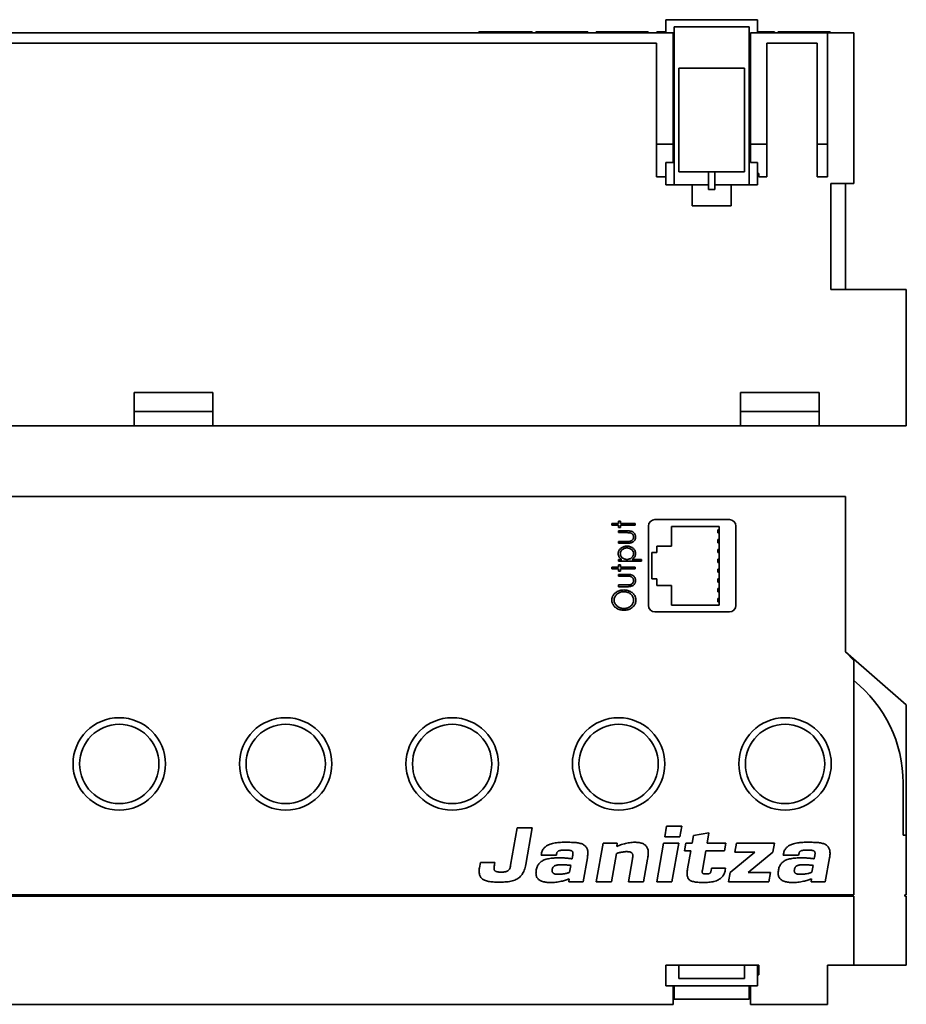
# Paper-space layout 'Blatt1' of a CAD drawing. Header units: millimetres. Extents: x 5 to 589, y 4 to 401.
# Tile 11 of 11: x 454 to 589, y 251 to 401. Entities that reach past the tile are written whole.
import ezdxf

# ---------------------------------------------------------------- set-up
doc = ezdxf.new("R2010")
doc.units = ezdxf.units.MM

psp = doc.layouts.new('Blatt1')

# ---------------------------------------------------------------- linework, layer by layer
at = {"color": 7, "linetype": 'Continuous', "lineweight": 35}
for p, q in [((566.36, 401.44), (552.36, 401.44)), ((552.36, 399.44), (552.36, 401.44)), ((566.36, 399.44), (566.36, 401.44)), ((553.66, 400.34), (565.06, 400.34)), ((553.66, 376.24), (553.66, 400.34)), ((565.06, 376.24), (565.06, 400.34)), ((553.46, 399.44), (436.46, 399.44)), ((523.88, 399.6), (523.88, 399.44)), ((527.04, 399.6), (527.04, 399.44)), ((530.98, 399.6), (530.98, 399.44)), ((530.98, 399.6), (531.97, 399.6)), ((531.97, 399.6), (531.97, 399.44)), ((532.55, 399.6), (532.55, 399.44)), ((532.96, 399.6), (532.96, 399.44)), ((534.82, 399.6), (534.82, 399.44)), ((537.58, 399.6), (537.58, 399.44)), ((537.58, 399.6), (539.75, 399.6)), ((539.75, 399.6), (539.75, 399.44)), ((539.75, 399.6), (540.39, 399.6)), ((540.39, 399.6), (540.39, 399.44)), ((540.47, 399.44), (540.47, 399.6)), ((541.75, 399.6), (541.75, 399.44)), ((541.75, 399.6), (544.06, 399.6)), ((544.06, 399.6), (544.06, 399.44)), ((544.06, 399.6), (544.82, 399.6)), ((544.82, 399.6), (544.82, 399.44)), ((546.37, 399.6), (546.37, 399.44)), ((546.66, 399.6), (546.66, 399.44)), ((546.66, 399.6), (548.97, 399.6)), ((548.97, 399.6), (548.97, 399.44)), ((548.97, 399.6), (549.58, 399.6)), ((549.58, 399.6), (549.58, 399.44)), ((549.68, 399.44), (549.68, 399.6)), ((550.99, 399.6), (550.99, 399.44)), ((550.99, 399.6), (552.36, 399.6)), ((553.46, 382.44), (553.46, 399.44)), ((577.06, 399.44), (565.26, 399.44)), ((565.26, 399.44), (565.26, 382.44)), ((566.36, 399.6), (568.09, 399.6)), ((568.09, 399.6), (568.09, 399.44)), ((568.09, 399.6), (568.34, 399.6)), ((568.34, 399.6), (568.34, 399.44)), ((568.34, 399.6), (568.69, 399.6)), ((568.69, 399.6), (568.69, 399.44)), ((568.69, 399.6), (568.93, 399.6)), ((568.93, 399.6), (568.93, 399.44)), ((569.5, 399.6), (569.5, 399.44)), ((569.91, 399.6), (569.91, 399.44)), ((571.77, 399.6), (571.77, 399.44)), ((574.53, 399.6), (574.53, 399.44)), ((574.53, 399.6), (576.7, 399.6)), ((576.7, 399.6), (576.7, 399.44)), ((576.7, 399.6), (577.35, 399.6)), ((577.06, 382.44), (577.06, 399.44)), ((581.06, 399.44), (577.06, 399.44)), ((577.35, 399.6), (577.35, 399.44)), ((577.42, 399.44), (577.42, 399.6)), ((581.06, 376.44), (581.06, 399.44)), ((438.96, 397.84), (550.96, 397.84)), ((550.96, 397.84), (550.96, 382.44)), ((567.76, 397.84), (575.46, 397.84)), ((567.76, 382.44), (567.76, 397.84)), ((575.46, 397.84), (575.46, 382.44)), ((564.36, 394.03), (554.36, 394.03)), ((554.36, 394.03), (554.36, 378.24)), ((564.36, 378.24), (564.36, 394.03)), ((550.96, 382.44), (553.46, 382.44)), ((550.96, 377.44), (550.96, 382.44)), ((553.46, 382.44), (553.46, 379.64)), ((565.26, 382.44), (567.76, 382.44)), ((565.26, 379.64), (565.26, 382.44)), ((567.76, 382.44), (567.76, 377.44)), ((575.46, 382.44), (577.06, 382.44)), ((575.46, 377.44), (575.46, 382.44)), ((577.06, 382.44), (577.06, 377.44)), ((553.46, 379.64), (552.36, 379.64)), ((552.36, 376.24), (552.36, 379.64)), ((566.36, 379.64), (565.26, 379.64)), ((566.36, 376.24), (566.36, 379.64)), ((552.36, 377.44), (550.96, 377.44)), ((554.36, 378.24), (558.86, 378.24)), ((558.86, 376.24), (558.86, 378.24)), ((558.86, 378.24), (559.86, 378.24)), ((559.86, 378.24), (564.36, 378.24)), ((559.86, 378.24), (559.86, 376.24)), ((566.56, 377.94), (566.36, 377.94)), ((566.56, 377.44), (566.56, 377.94)), ((567.76, 377.44), (566.56, 377.44)), ((577.06, 377.44), (575.46, 377.44)), ((553.66, 376.24), (552.36, 376.24)), ((556.36, 376.24), (553.66, 376.24)), ((556.36, 376.24), (556.36, 373.04)), ((556.36, 376.24), (558.86, 376.24)), ((558.86, 375.51), (558.86, 376.24)), ((559.86, 376.24), (559.86, 375.51)), ((559.86, 376.24), (562.36, 376.24)), ((562.36, 376.24), (562.36, 373.04)), ((565.06, 376.24), (562.36, 376.24)), ((566.36, 376.24), (565.06, 376.24)), ((577.56, 376.44), (581.06, 376.44)), ((577.56, 360.24), (577.56, 376.44)), ((579.76, 360.24), (579.76, 376.44)), ((559.86, 375.51), (558.86, 375.51)), ((562.36, 373.04), (556.36, 373.04)), ((589.06, 360.24), (577.56, 360.24)), ((589.06, 339.44), (589.06, 360.24)), ((483.26, 344.52), (471.26, 344.52)), ((471.26, 344.52), (471.26, 341.64)), ((483.26, 341.64), (483.26, 344.52)), ((575.76, 344.52), (563.76, 344.52)), ((563.76, 344.52), (563.76, 341.64)), ((575.76, 341.64), (575.76, 344.52)), ((471.26, 341.64), (471.26, 339.44)), ((483.26, 341.64), (471.26, 341.64)), ((483.26, 339.44), (483.26, 341.64)), ((563.76, 341.64), (563.76, 339.44)), ((575.76, 341.64), (563.76, 341.64)), ((575.76, 339.44), (575.76, 341.64)), ((390.76, 339.44), (471.26, 339.44)), ((483.26, 339.44), (471.26, 339.44)), ((563.76, 339.44), (483.26, 339.44)), ((575.76, 339.44), (563.76, 339.44)), ((575.76, 339.44), (589.06, 339.44)), ((579.76, 328.64), (275.76, 328.64)), ((579.76, 304.94), (579.76, 328.64)), ((545.15, 324.89), (545.47, 324.89)), ((545.15, 324.53), (545.15, 324.89)), ((545.47, 324.89), (545.47, 324.53)), ((562.06, 325.14), (550.71, 325.14)), ((544.12, 324.53), (545.15, 324.53)), ((544.12, 324.26), (544.12, 324.53)), ((545.15, 324.26), (544.12, 324.26)), ((545.15, 323.91), (545.15, 324.26)), ((545.47, 323.91), (545.15, 323.91)), ((545.15, 323.41), (546.4, 323.41)), ((545.15, 323.14), (545.15, 323.41)), ((546.34, 323.14), (545.15, 323.14)), ((545.47, 324.53), (547.71, 324.53)), ((545.47, 324.26), (545.47, 323.91)), ((547.71, 324.26), (545.47, 324.26)), ((547.71, 324.53), (547.71, 324.26)), ((549.71, 324.14), (549.71, 312.04)), ((560.51, 324.09), (553.21, 324.09)), ((553.21, 324.09), (553.21, 321.09)), ((560.31, 323.59), (560.31, 323.09)), ((560.31, 323.59), (560.51, 323.59)), ((560.51, 312.09), (560.51, 324.09)), ((563.06, 312.04), (563.06, 324.14)), ((545.15, 321.8), (546.34, 321.8)), ((545.15, 321.53), (545.15, 321.8)), ((560.31, 323.09), (560.51, 323.09)), ((560.31, 322.09), (560.51, 322.09)), ((560.31, 322.09), (560.31, 321.59)), ((546.37, 321.53), (545.15, 321.53)), ((553.21, 321.09), (551.01, 321.09)), ((551.01, 321.09), (551.01, 320.09)), ((560.31, 321.59), (560.51, 321.59)), ((560.31, 320.59), (560.31, 320.09)), ((560.31, 320.59), (560.51, 320.59)), ((545.15, 319.06), (545.63, 319.06)), ((545.15, 318.79), (545.15, 319.06)), ((548.65, 318.79), (545.15, 318.79)), ((547.25, 319.06), (548.65, 319.06)), ((548.65, 319.06), (548.65, 318.79)), ((550.21, 320.09), (550.21, 316.09)), ((551.01, 320.09), (550.21, 320.09)), ((560.31, 320.09), (560.51, 320.09)), ((560.31, 319.09), (560.51, 319.09)), ((560.31, 319.09), (560.31, 318.59)), ((544.12, 317.89), (545.15, 317.89)), ((544.12, 317.62), (544.12, 317.89)), ((545.15, 317.62), (544.12, 317.62)), ((545.15, 318.25), (545.47, 318.25)), ((545.15, 317.89), (545.15, 318.25)), ((545.15, 317.26), (545.15, 317.62)), ((545.47, 317.26), (545.15, 317.26)), ((545.47, 318.25), (545.47, 317.89)), ((545.47, 317.89), (547.71, 317.89)), ((545.47, 317.62), (545.47, 317.26)), ((547.71, 317.62), (545.47, 317.62)), ((547.71, 317.89), (547.71, 317.62)), ((560.31, 318.59), (560.51, 318.59)), ((560.31, 317.59), (560.51, 317.59)), ((560.31, 317.09), (560.31, 317.59)), ((545.15, 316.77), (546.4, 316.77)), ((545.15, 316.5), (545.15, 316.77)), ((546.34, 316.5), (545.15, 316.5)), ((550.21, 316.09), (551.01, 316.09)), ((551.01, 316.09), (551.01, 315.09)), ((560.31, 317.09), (560.51, 317.09)), ((560.31, 316.09), (560.51, 316.09)), ((560.31, 315.59), (560.31, 316.09)), ((545.15, 315.16), (546.34, 315.16)), ((545.15, 314.89), (545.15, 315.16)), ((546.37, 314.89), (545.15, 314.89)), ((551.01, 315.09), (553.21, 315.09)), ((553.21, 315.09), (553.21, 312.09)), ((560.31, 315.59), (560.51, 315.59)), ((560.31, 314.09), (560.31, 314.59)), ((560.31, 314.59), (560.51, 314.59)), ((560.31, 314.09), (560.51, 314.09)), ((560.31, 312.59), (560.31, 313.09)), ((560.31, 313.09), (560.51, 313.09)), ((553.21, 312.09), (560.51, 312.09)), ((560.31, 312.59), (560.51, 312.59)), ((550.71, 311.04), (562.06, 311.04)), ((581.06, 303.64), (579.76, 304.94)), ((589.06, 296.84), (579.76, 304.94)), ((581.06, 267.84), (581.06, 303.64)), ((589.06, 276.94), (589.06, 296.84)), ((588.56, 276.94), (588.56, 284.94)), ((529.69, 278.08), (528.68, 272.38)), ((531.97, 278.08), (529.69, 278.08)), ((530.98, 272.48), (531.97, 278.08)), ((552.48, 278.35), (552.2, 276.71)), ((554.79, 278.35), (552.48, 278.35)), ((554.5, 276.71), (554.79, 278.35)), ((552.2, 276.71), (554.5, 276.71)), ((556.57, 276.91), (556.37, 275.76)), ((558.94, 277.3), (556.57, 276.91)), ((558.67, 275.76), (558.94, 277.3)), ((588.56, 276.94), (589.06, 276.94)), ((589.06, 276.94), (589.06, 267.84)), ((542.79, 275.76), (541.75, 269.85)), ((544.94, 275.76), (542.79, 275.76)), ((544.91, 275.24), (544.94, 275.76)), ((552.03, 275.76), (550.99, 269.85)), ((554.34, 275.76), (552.03, 275.76)), ((553.29, 269.85), (554.34, 275.76)), ((555.42, 275.76), (555.21, 274.57)), ((556.37, 275.76), (555.42, 275.76)), ((561.54, 275.76), (558.67, 275.76)), ((561.33, 274.57), (561.54, 275.76)), ((563.17, 275.76), (562.92, 274.35)), ((568.93, 275.76), (563.17, 275.76)), ((568.69, 274.37), (568.93, 275.76)), ((533.37, 274.11), (533.33, 273.91)), ((533.33, 273.91), (535.67, 273.91)), ((535.67, 273.91), (535.69, 274.04)), ((536.79, 274.68), (537.17, 274.68)), ((538.12, 273.68), (538.06, 273.35)), ((544.06, 269.85), (544.82, 274.16)), ((555.21, 274.57), (556.16, 274.57)), ((556.16, 274.57), (555.68, 271.83)), ((557.94, 271.62), (558.46, 274.57)), ((558.46, 274.57), (561.33, 274.57)), ((565.97, 274.35), (562.19, 271.27)), ((562.92, 274.35), (565.97, 274.35)), ((564.92, 271.27), (568.69, 274.37)), ((570.32, 274.11), (570.29, 273.91)), ((570.29, 273.91), (572.62, 273.91)), ((572.62, 273.91), (572.64, 274.04)), ((573.74, 274.68), (574.12, 274.68)), ((575.07, 273.68), (575.01, 273.35)), ((524.07, 272.8), (523.93, 272)), ((526.29, 272.8), (524.07, 272.8)), ((526.24, 272.5), (526.29, 272.8)), ((537.69, 271.29), (537.88, 272.35)), ((539.75, 269.85), (540.39, 273.5)), ((547.28, 273.36), (546.66, 269.85)), ((548.97, 269.85), (549.58, 273.3)), ((574.65, 271.29), (574.84, 272.35)), ((576.7, 269.85), (577.35, 273.5)), ((558.54, 271.04), (558.39, 271.04)), ((559.33, 271.93), (559.27, 271.54)), ((561.48, 271.93), (559.33, 271.93)), ((561.43, 271.63), (561.48, 271.93)), ((562.19, 271.27), (561.94, 269.85)), ((568.34, 271.27), (564.92, 271.27)), ((568.09, 269.85), (568.34, 271.27)), ((537.62, 270.29), (537.58, 269.85)), ((537.58, 269.85), (539.75, 269.85)), ((541.75, 269.85), (544.06, 269.85)), ((546.66, 269.85), (548.97, 269.85)), ((550.99, 269.85), (553.29, 269.85)), ((561.94, 269.85), (568.09, 269.85)), ((574.58, 270.29), (574.53, 269.85)), ((574.53, 269.85), (576.7, 269.85)), ((581.06, 267.84), (277.06, 267.84)), ((277.06, 267.64), (581.06, 267.64)), ((580.86, 267.84), (580.86, 267.64)), ((581.06, 257.14), (581.06, 267.64)), ((588.86, 267.84), (589.06, 267.84)), ((588.86, 267.64), (588.86, 267.84)), ((589.06, 267.64), (588.86, 267.64)), ((589.06, 267.64), (589.06, 257.14)), ((552.36, 253.94), (552.36, 257.14)), ((552.36, 257.14), (554.36, 257.14)), ((564.36, 257.14), (554.36, 257.14)), ((554.36, 255.07), (554.36, 257.14)), ((564.36, 255.07), (564.36, 257.14)), ((564.36, 257.14), (566.36, 257.14)), ((566.56, 257.14), (566.36, 257.14)), ((566.36, 257.14), (566.36, 253.94)), ((566.56, 255.64), (566.56, 257.14)), ((577.06, 251.14), (577.06, 257.14)), ((581.06, 257.14), (577.06, 257.14)), ((589.06, 257.14), (581.06, 257.14)), ((566.36, 255.64), (566.56, 255.64)), ((564.36, 255.07), (554.36, 255.07)), ((566.36, 253.94), (552.36, 253.94)), ((553.46, 251.14), (553.46, 253.94)), ((553.66, 253.94), (553.66, 251.94)), ((565.06, 253.94), (565.06, 251.94)), ((565.26, 251.14), (565.26, 253.94)), ((553.46, 251.14), (436.46, 251.14)), ((553.66, 251.94), (565.06, 251.94)), ((565.26, 252.14), (565.06, 252.14)), ((577.06, 251.14), (565.26, 251.14))]:
    psp.add_line(p, q, dxfattribs=at)
for centre, radius in [((468.96, 287.84), 7.05), ((494.36, 287.84), 7.05), ((519.76, 287.84), 7.05), ((545.16, 287.84), 7.05), ((570.56, 287.84), 7.05), ((468.96, 287.84), 6.05), ((494.36, 287.84), 6.05), ((519.76, 287.84), 6.05), ((545.16, 287.84), 6.05), ((570.56, 287.84), 6.05)]:
    psp.add_circle(centre, radius, dxfattribs=at)
for centre, radius, start, end in [((550.71, 324.14), 1, 90, 180), ((562.06, 324.14), 1, 0, 90), ((550.71, 312.04), 1, 180, 270), ((562.06, 312.04), 1, 270, 0), ((568.56, 284.94), 20, 0, 51.3178)]:
    psp.add_arc(centre, radius, start, end, dxfattribs=at)
for points, knots in [([(523.88, 399.6), (523.88, 399.6), (523.87, 399.6), (523.9, 399.6), (523.97, 399.6), (524.07, 399.6), (524.21, 399.6), (524.39, 399.6), (524.6, 399.6), (524.85, 399.6), (525.15, 399.6), (525.48, 399.6), (525.83, 399.6), (526.21, 399.6), (526.62, 399.6), (526.9, 399.6), (527.04, 399.6)], [0, 0, 0, 0, 0.025792, 0.094851, 0.157057, 0.214714, 0.270237, 0.325901, 0.383583, 0.453681, 0.529422, 0.611388, 0.699701, 0.794179, 0.894446, 1, 1, 1, 1]), ([(527.04, 399.6), (527.22, 399.6), (527.56, 399.6), (528.06, 399.6), (528.51, 399.6), (528.93, 399.6), (529.31, 399.6), (529.65, 399.6), (529.95, 399.6), (530.21, 399.6), (530.43, 399.6), (530.61, 399.6), (530.77, 399.6), (530.9, 399.6), (530.95, 399.6), (530.98, 399.6)], [0, 0, 0, 0, 0.0995175, 0.1917006, 0.2769878, 0.3560327, 0.4297855, 0.4995746, 0.5671543, 0.628998, 0.6926173, 0.7598709, 0.8325102, 0.9121004, 1, 1, 1, 1]), ([(532.55, 399.6), (532.55, 399.6), (532.55, 399.6), (532.56, 399.6), (532.61, 399.6), (532.69, 399.6), (532.81, 399.6), (532.91, 399.6), (532.96, 399.6)], [0, 0, 0, 0, 0.033113, 0.243798, 0.434484, 0.62213, 0.807509, 1, 1, 1, 1]), ([(532.96, 399.6), (533.02, 399.6), (533.17, 399.6), (533.42, 399.6), (533.69, 399.6), (533.97, 399.6), (534.26, 399.6), (534.55, 399.6), (534.73, 399.6), (534.82, 399.6)], [0, 0, 0, 0, 0.132511, 0.271975, 0.417308, 0.565502, 0.719299, 0.866143, 1, 1, 1, 1]), ([(534.82, 399.6), (534.94, 399.6), (535.19, 399.6), (535.58, 399.6), (535.99, 399.6), (536.39, 399.6), (536.74, 399.6), (537.06, 399.6), (537.33, 399.6), (537.5, 399.6), (537.57, 399.6)], [0, 0, 0, 0, 0.127251, 0.268554, 0.418665, 0.572289, 0.692031, 0.808181, 0.91831, 1, 1, 1, 1]), ([(540.39, 399.6), (540.41, 399.6), (540.44, 399.6), (540.46, 399.6), (540.46, 399.6), (540.46, 399.6)], [0, 0, 0, 0, 0.427861, 0.809199, 1, 1, 1, 1]), ([(544.82, 399.6), (544.88, 399.6), (545, 399.6), (545.21, 399.6), (545.44, 399.6), (545.68, 399.6), (545.92, 399.6), (546.15, 399.6), (546.3, 399.6), (546.37, 399.6)], [0, 0, 0, 0, 0.115399, 0.252299, 0.402832, 0.55909, 0.720332, 0.870217, 1, 1, 1, 1]), ([(546.37, 399.6), (546.44, 399.6), (546.54, 399.6), (546.63, 399.6), (546.65, 399.6)], [0, 0, 0, 0, 0.792854, 1, 1, 1, 1]), ([(549.58, 399.6), (549.6, 399.6), (549.64, 399.6), (549.68, 399.6), (549.68, 399.6), (549.68, 399.6)], [0, 0, 0, 0, 0.37258, 0.709153, 1, 1, 1, 1]), ([(569.51, 399.6), (569.51, 399.6), (569.5, 399.6), (569.52, 399.6), (569.57, 399.6), (569.65, 399.6), (569.76, 399.6), (569.86, 399.6), (569.91, 399.6)], [0, 0, 0, 0, 0.033086, 0.243791, 0.434492, 0.622147, 0.807525, 1, 1, 1, 1]), ([(569.91, 399.6), (569.98, 399.6), (570.12, 399.6), (570.37, 399.6), (570.64, 399.6), (570.93, 399.6), (571.22, 399.6), (571.5, 399.6), (571.68, 399.6), (571.77, 399.6)], [0, 0, 0, 0, 0.132533, 0.272013, 0.417355, 0.565551, 0.719341, 0.866169, 1, 1, 1, 1]), ([(571.77, 399.6), (571.89, 399.6), (572.14, 399.6), (572.53, 399.6), (572.95, 399.6), (573.34, 399.6), (573.7, 399.6), (574.01, 399.6), (574.29, 399.6), (574.45, 399.6), (574.52, 399.6)], [0, 0, 0, 0, 0.127245, 0.268543, 0.418649, 0.57227, 0.692012, 0.808166, 0.9183, 1, 1, 1, 1]), ([(577.35, 399.6), (577.36, 399.6), (577.39, 399.6), (577.42, 399.6), (577.42, 399.6), (577.42, 399.6)], [0, 0, 0, 0, 0.42801, 0.809483, 1, 1, 1, 1]), ([(546.96, 323.1), (546.9, 323.11), (546.79, 323.13), (546.58, 323.14), (546.43, 323.14), (546.34, 323.14)], [0, 0, 0, 0, 0.27979, 0.559866, 1, 1, 1, 1]), ([(546.4, 323.41), (546.48, 323.41), (546.63, 323.41), (546.87, 323.39), (547.1, 323.35), (547.29, 323.27), (547.45, 323.17), (547.56, 323.06), (547.65, 322.93), (547.71, 322.78), (547.75, 322.63), (547.75, 322.52), (547.75, 322.47)], [0, 0, 0, 0, 0.12508, 0.25015, 0.375159, 0.500057, 0.583418, 0.666785, 0.750095, 0.83335, 0.916657, 1, 1, 1, 1]), ([(546.34, 321.8), (546.45, 321.8), (546.61, 321.8), (546.81, 321.81), (546.89, 321.83), (546.94, 321.84)], [0, 0, 0, 0, 0.5600375, 0.7800553, 1, 1, 1, 1]), ([(547.75, 322.47), (547.75, 322.42), (547.75, 322.31), (547.71, 322.16), (547.65, 322.01), (547.56, 321.88), (547.44, 321.77), (547.28, 321.67), (547.09, 321.59), (546.85, 321.55), (546.61, 321.53), (546.45, 321.53), (546.37, 321.53)], [0, 0, 0, 0, 0.083341, 0.166651, 0.249911, 0.333196, 0.41659, 0.499944, 0.624824, 0.749843, 0.874917, 1, 1, 1, 1]), ([(546.94, 321.84), (546.99, 321.85), (547.09, 321.89), (547.23, 321.98), (547.33, 322.09), (547.4, 322.22), (547.43, 322.34), (547.44, 322.43), (547.44, 322.47)], [0, 0, 0, 0, 0.186616, 0.373273, 0.559797, 0.706487, 0.853251, 1, 1, 1, 1]), ([(547.44, 322.47), (547.44, 322.53), (547.43, 322.63), (547.38, 322.78), (547.29, 322.9), (547.19, 323), (547.08, 323.06), (547, 323.09), (546.96, 323.1)], [0, 0, 0, 0, 0.1866534, 0.3732213, 0.5597603, 0.7064879, 0.8532373, 1, 1, 1, 1]), ([(545.11, 319.94), (545.11, 320.01), (545.12, 320.15), (545.19, 320.36), (545.3, 320.55), (545.45, 320.71), (545.62, 320.85), (545.8, 320.95), (546, 321.03), (546.21, 321.07), (546.35, 321.08), (546.42, 321.08)], [0, 0, 0, 0, 0.111979, 0.223893, 0.335846, 0.447854, 0.559875, 0.669902, 0.779908, 0.889963, 1, 1, 1, 1]), ([(546.43, 320.81), (546.36, 320.81), (546.22, 320.8), (546.02, 320.74), (545.83, 320.65), (545.68, 320.53), (545.56, 320.39), (545.48, 320.25), (545.43, 320.1), (545.42, 319.99), (545.42, 319.93)], [0, 0, 0, 0, 0.140015, 0.280024, 0.420019, 0.559929, 0.669983, 0.779983, 0.890004, 1, 1, 1, 1]), ([(546.42, 321.08), (546.51, 321.07), (546.7, 321.07), (546.96, 321), (547.21, 320.88), (547.41, 320.72), (547.56, 320.55), (547.67, 320.36), (547.74, 320.16), (547.75, 320.02), (547.75, 319.94)], [0, 0, 0, 0, 0.1400332, 0.2800442, 0.4200206, 0.5600301, 0.670054, 0.7800244, 0.8899996, 1, 1, 1, 1]), ([(547.44, 319.94), (547.43, 320.01), (547.42, 320.14), (547.34, 320.34), (547.21, 320.5), (547.04, 320.63), (546.85, 320.73), (546.64, 320.8), (546.5, 320.81), (546.43, 320.81)], [0, 0, 0, 0, 0.139858, 0.279756, 0.41977, 0.55978, 0.706538, 0.853278, 1, 1, 1, 1]), ([(545.63, 319.06), (545.57, 319.1), (545.46, 319.17), (545.32, 319.31), (545.21, 319.47), (545.15, 319.63), (545.11, 319.78), (545.11, 319.88), (545.11, 319.94)], [0, 0, 0, 0, 0.186729, 0.373344, 0.559875, 0.706593, 0.853288, 1, 1, 1, 1]), ([(545.42, 319.93), (545.42, 319.88), (545.43, 319.77), (545.48, 319.61), (545.57, 319.46), (545.68, 319.34), (545.82, 319.22), (546, 319.13), (546.22, 319.07), (546.36, 319.06), (546.44, 319.06)], [0, 0, 0, 0, 0.111981, 0.223929, 0.335927, 0.447978, 0.560022, 0.706634, 0.853273, 1, 1, 1, 1]), ([(546.44, 319.06), (546.51, 319.06), (546.64, 319.07), (546.85, 319.12), (547.04, 319.21), (547.19, 319.33), (547.3, 319.47), (547.38, 319.62), (547.43, 319.77), (547.44, 319.88), (547.44, 319.94)], [0, 0, 0, 0, 0.140028, 0.280043, 0.420022, 0.559944, 0.66994, 0.779979, 0.889999, 1, 1, 1, 1]), ([(547.75, 319.94), (547.75, 319.88), (547.74, 319.75), (547.68, 319.56), (547.58, 319.37), (547.43, 319.2), (547.31, 319.11), (547.25, 319.06)], [0, 0, 0, 0, 0.186639, 0.373296, 0.559961, 0.779942, 1, 1, 1, 1]), ([(546.96, 316.46), (546.9, 316.47), (546.79, 316.49), (546.58, 316.5), (546.43, 316.5), (546.34, 316.5)], [0, 0, 0, 0, 0.27979, 0.559866, 1, 1, 1, 1]), ([(547.75, 315.83), (547.75, 315.78), (547.75, 315.67), (547.71, 315.52), (547.65, 315.37), (547.56, 315.24), (547.44, 315.13), (547.28, 315.03), (547.09, 314.95), (546.85, 314.91), (546.61, 314.89), (546.45, 314.89), (546.37, 314.89)], [0, 0, 0, 0, 0.083341, 0.166651, 0.249911, 0.333196, 0.41659, 0.499944, 0.624824, 0.749843, 0.874917, 1, 1, 1, 1]), ([(546.4, 316.77), (546.48, 316.77), (546.63, 316.77), (546.87, 316.75), (547.1, 316.71), (547.29, 316.63), (547.45, 316.53), (547.56, 316.42), (547.65, 316.29), (547.71, 316.14), (547.75, 315.99), (547.75, 315.88), (547.75, 315.83)], [0, 0, 0, 0, 0.12508, 0.25015, 0.375159, 0.500057, 0.583418, 0.666785, 0.750095, 0.83335, 0.916657, 1, 1, 1, 1]), ([(546.94, 315.2), (546.99, 315.21), (547.09, 315.25), (547.23, 315.34), (547.33, 315.45), (547.4, 315.58), (547.43, 315.7), (547.44, 315.79), (547.44, 315.83)], [0, 0, 0, 0, 0.186616, 0.373273, 0.559797, 0.706487, 0.853251, 1, 1, 1, 1]), ([(547.44, 315.83), (547.44, 315.89), (547.43, 315.99), (547.38, 316.14), (547.29, 316.26), (547.19, 316.35), (547.08, 316.42), (547, 316.45), (546.96, 316.46)], [0, 0, 0, 0, 0.1866534, 0.3732213, 0.5597603, 0.7064879, 0.8532373, 1, 1, 1, 1]), ([(544.12, 312.83), (544.12, 312.91), (544.13, 313.08), (544.2, 313.32), (544.3, 313.55), (544.45, 313.75), (544.63, 313.93), (544.84, 314.09), (545.09, 314.23), (545.37, 314.33), (545.66, 314.38), (545.86, 314.39), (545.96, 314.39)], [0, 0, 0, 0, 0.093335, 0.186653, 0.279962, 0.373281, 0.466628, 0.559989, 0.669967, 0.779949, 0.889971, 1, 1, 1, 1]), ([(545.96, 314.12), (545.88, 314.12), (545.71, 314.11), (545.47, 314.07), (545.24, 313.98), (545.03, 313.86), (544.85, 313.7), (544.69, 313.51), (544.57, 313.31), (544.49, 313.08), (544.48, 312.92), (544.48, 312.84)], [0, 0, 0, 0, 0.112061, 0.22411, 0.336135, 0.448145, 0.560137, 0.670136, 0.780124, 0.890065, 1, 1, 1, 1]), ([(545.96, 314.39), (546.06, 314.39), (546.26, 314.38), (546.55, 314.32), (546.83, 314.22), (547.1, 314.08), (547.32, 313.91), (547.49, 313.72), (547.63, 313.53), (547.73, 313.31), (547.79, 313.08), (547.8, 312.93), (547.8, 312.85)], [0, 0, 0, 0, 0.112023, 0.224038, 0.336027, 0.448016, 0.560011, 0.648026, 0.736037, 0.824002, 0.912003, 1, 1, 1, 1]), ([(547.44, 312.84), (547.44, 312.92), (547.43, 313.08), (547.35, 313.32), (547.23, 313.53), (547.07, 313.72), (546.87, 313.87), (546.66, 313.99), (546.43, 314.07), (546.2, 314.11), (546.04, 314.12), (545.96, 314.12)], [0, 0, 0, 0, 0.11194, 0.223882, 0.335863, 0.447844, 0.559839, 0.669865, 0.779886, 0.88994, 1, 1, 1, 1]), ([(546.34, 315.16), (546.45, 315.16), (546.61, 315.16), (546.81, 315.17), (546.89, 315.19), (546.94, 315.2)], [0, 0, 0, 0, 0.560037, 0.780055, 1, 1, 1, 1]), ([(545.97, 311.3), (545.88, 311.3), (545.68, 311.31), (545.38, 311.37), (545.1, 311.47), (544.83, 311.6), (544.61, 311.77), (544.43, 311.96), (544.3, 312.15), (544.2, 312.36), (544.13, 312.59), (544.12, 312.75), (544.12, 312.83)], [0, 0, 0, 0, 0.112038, 0.224059, 0.336068, 0.448066, 0.560038, 0.648055, 0.736062, 0.824056, 0.912026, 1, 1, 1, 1]), ([(544.48, 312.84), (544.48, 312.76), (544.49, 312.59), (544.58, 312.36), (544.71, 312.15), (544.87, 311.97), (545.06, 311.82), (545.27, 311.7), (545.5, 311.62), (545.73, 311.57), (545.89, 311.57), (545.97, 311.57)], [0, 0, 0, 0, 0.111911, 0.223845, 0.335829, 0.447821, 0.559825, 0.669841, 0.779877, 0.889929, 1, 1, 1, 1]), ([(547.8, 312.85), (547.8, 312.77), (547.79, 312.6), (547.72, 312.36), (547.61, 312.13), (547.47, 311.93), (547.29, 311.76), (547.08, 311.6), (546.83, 311.46), (546.56, 311.36), (546.27, 311.31), (546.07, 311.3), (545.97, 311.3)], [0, 0, 0, 0, 0.093316, 0.18664, 0.279954, 0.373271, 0.466621, 0.559976, 0.669969, 0.779963, 0.889979, 1, 1, 1, 1]), ([(545.97, 311.57), (546.05, 311.57), (546.22, 311.57), (546.45, 311.62), (546.68, 311.71), (546.89, 311.83), (547.08, 311.99), (547.23, 312.17), (547.35, 312.37), (547.43, 312.6), (547.44, 312.76), (547.44, 312.84)], [0, 0, 0, 0, 0.112051, 0.224098, 0.336102, 0.448106, 0.56014, 0.670132, 0.78009, 0.890047, 1, 1, 1, 1]), ([(537.17, 275.88), (537.03, 275.88), (536.74, 275.88), (536.31, 275.86), (535.89, 275.83), (535.48, 275.79), (535.09, 275.71), (534.76, 275.62), (534.47, 275.51), (534.24, 275.39), (534.03, 275.24), (533.83, 275.07), (533.67, 274.87), (533.54, 274.65), (533.43, 274.39), (533.39, 274.2), (533.37, 274.11)], [0, 0, 0, 0, 0.094458, 0.188154, 0.280063, 0.369289, 0.455126, 0.537163, 0.596197, 0.65331, 0.708956, 0.763867, 0.819065, 0.875831, 0.93563, 1, 1, 1, 1]), ([(540.02, 275.36), (539.95, 275.41), (539.81, 275.52), (539.57, 275.63), (539.3, 275.72), (539, 275.78), (538.64, 275.83), (538.2, 275.86), (537.7, 275.88), (537.35, 275.88), (537.17, 275.88)], [0, 0, 0, 0, 0.0848658, 0.1743931, 0.2705393, 0.3743652, 0.4862768, 0.6449452, 0.8166064, 1, 1, 1, 1]), ([(540.39, 273.5), (540.41, 273.6), (540.44, 273.8), (540.46, 274.08), (540.47, 274.34), (540.45, 274.57), (540.4, 274.79), (540.32, 275), (540.19, 275.2), (540.07, 275.31), (540.02, 275.36)], [0, 0, 0, 0, 0.158826, 0.300382, 0.426606, 0.539716, 0.64226, 0.765332, 0.882286, 1, 1, 1, 1]), ([(547.6, 275.88), (547.48, 275.88), (547.22, 275.87), (546.83, 275.82), (546.43, 275.75), (546.03, 275.66), (545.63, 275.54), (545.25, 275.4), (545.02, 275.29), (544.91, 275.24)], [0, 0, 0, 0, 0.133424, 0.27492, 0.421129, 0.56854, 0.720366, 0.865506, 1, 1, 1, 1]), ([(549.41, 275.25), (549.36, 275.31), (549.26, 275.42), (549.07, 275.56), (548.84, 275.68), (548.58, 275.77), (548.28, 275.83), (547.95, 275.87), (547.72, 275.88), (547.6, 275.88)], [0, 0, 0, 0, 0.113865, 0.232425, 0.358677, 0.494797, 0.649559, 0.817779, 1, 1, 1, 1]), ([(549.58, 273.3), (549.6, 273.42), (549.64, 273.65), (549.67, 273.99), (549.69, 274.29), (549.68, 274.56), (549.63, 274.82), (549.54, 275.05), (549.45, 275.18), (549.41, 275.25)], [0, 0, 0, 0, 0.182816, 0.347964, 0.496875, 0.631548, 0.760442, 0.881321, 1, 1, 1, 1]), ([(574.13, 275.88), (573.98, 275.88), (573.69, 275.88), (573.26, 275.86), (572.84, 275.83), (572.44, 275.79), (572.05, 275.71), (571.71, 275.62), (571.43, 275.51), (571.19, 275.39), (570.98, 275.24), (570.79, 275.07), (570.63, 274.87), (570.49, 274.65), (570.38, 274.39), (570.34, 274.2), (570.32, 274.11)], [0, 0, 0, 0, 0.094461, 0.18816, 0.280071, 0.369296, 0.455133, 0.537168, 0.596201, 0.653312, 0.708957, 0.763866, 0.819063, 0.875829, 0.935629, 1, 1, 1, 1]), ([(576.97, 275.36), (576.9, 275.41), (576.77, 275.52), (576.53, 275.63), (576.26, 275.72), (575.96, 275.78), (575.59, 275.83), (575.16, 275.86), (574.66, 275.88), (574.31, 275.88), (574.13, 275.88)], [0, 0, 0, 0, 0.084854, 0.174372, 0.270511, 0.374333, 0.486244, 0.644918, 0.81659, 1, 1, 1, 1]), ([(577.35, 273.5), (577.36, 273.6), (577.4, 273.8), (577.42, 274.08), (577.42, 274.34), (577.4, 274.57), (577.35, 274.79), (577.27, 275), (577.14, 275.2), (577.03, 275.31), (576.97, 275.36)], [0, 0, 0, 0, 0.158823, 0.300378, 0.426602, 0.539712, 0.642257, 0.765331, 0.882286, 1, 1, 1, 1]), ([(535.69, 274.04), (535.7, 274.1), (535.72, 274.21), (535.78, 274.35), (535.86, 274.46), (535.91, 274.5), (535.94, 274.52)], [0, 0, 0, 0, 0.335419, 0.617645, 0.813144, 1, 1, 1, 1]), ([(535.94, 274.52), (535.98, 274.54), (536.07, 274.59), (536.22, 274.63), (536.39, 274.66), (536.58, 274.68), (536.72, 274.68), (536.79, 274.68)], [0, 0, 0, 0, 0.162517, 0.335815, 0.521488, 0.754847, 1, 1, 1, 1]), ([(537.17, 274.68), (537.24, 274.68), (537.38, 274.68), (537.57, 274.67), (537.73, 274.65), (537.85, 274.62), (537.96, 274.58), (538.04, 274.54), (538.09, 274.49), (538.11, 274.47)], [0, 0, 0, 0, 0.229644, 0.419919, 0.576193, 0.704276, 0.815295, 0.910909, 1, 1, 1, 1]), ([(538.11, 274.47), (538.12, 274.45), (538.16, 274.39), (538.18, 274.28), (538.18, 274.15), (538.17, 274.01), (538.15, 273.86), (538.13, 273.74), (538.12, 273.68)], [0, 0, 0, 0, 0.110743, 0.243172, 0.411977, 0.576098, 0.771271, 1, 1, 1, 1]), ([(544.82, 274.16), (544.88, 274.18), (545, 274.22), (545.21, 274.27), (545.44, 274.33), (545.68, 274.37), (545.92, 274.41), (546.15, 274.44), (546.3, 274.45), (546.37, 274.45)], [0, 0, 0, 0, 0.1153991, 0.2522985, 0.4028317, 0.55909, 0.7203322, 0.8702171, 1, 1, 1, 1]), ([(546.37, 274.45), (546.44, 274.45), (546.58, 274.45), (546.78, 274.42), (546.95, 274.38), (547.1, 274.32), (547.17, 274.25), (547.2, 274.22)], [0, 0, 0, 0, 0.253251, 0.471124, 0.656774, 0.840873, 1, 1, 1, 1]), ([(547.2, 274.22), (547.23, 274.19), (547.28, 274.12), (547.32, 273.99), (547.33, 273.82), (547.32, 273.61), (547.3, 273.45), (547.28, 273.36)], [0, 0, 0, 0, 0.135011, 0.280926, 0.45106, 0.696009, 1, 1, 1, 1]), ([(572.64, 274.04), (572.66, 274.1), (572.68, 274.21), (572.74, 274.35), (572.81, 274.46), (572.87, 274.5), (572.9, 274.52)], [0, 0, 0, 0, 0.335321, 0.617466, 0.812979, 1, 1, 1, 1]), ([(572.9, 274.52), (572.94, 274.54), (573.02, 274.59), (573.17, 274.63), (573.34, 274.66), (573.53, 274.68), (573.67, 274.68), (573.74, 274.68)], [0, 0, 0, 0, 0.162423, 0.335725, 0.521456, 0.754877, 1, 1, 1, 1]), ([(574.12, 274.68), (574.2, 274.68), (574.33, 274.68), (574.52, 274.67), (574.68, 274.65), (574.81, 274.62), (574.91, 274.58), (575, 274.54), (575.04, 274.49), (575.06, 274.47)], [0, 0, 0, 0, 0.22969, 0.419995, 0.576283, 0.704365, 0.815367, 0.910949, 1, 1, 1, 1]), ([(575.06, 274.47), (575.08, 274.45), (575.12, 274.39), (575.14, 274.28), (575.14, 274.15), (575.12, 274.01), (575.1, 273.86), (575.08, 273.74), (575.07, 273.68)], [0, 0, 0, 0, 0.110775, 0.243205, 0.411999, 0.57611, 0.771275, 1, 1, 1, 1]), ([(526.22, 271.62), (526.2, 271.66), (526.17, 271.74), (526.16, 271.87), (526.17, 272.05), (526.19, 272.26), (526.22, 272.42), (526.24, 272.5)], [0, 0, 0, 0, 0.129921, 0.281988, 0.461614, 0.71077, 1, 1, 1, 1]), ([(527.04, 269.79), (527.22, 269.79), (527.56, 269.8), (528.06, 269.83), (528.51, 269.88), (528.93, 269.97), (529.31, 270.09), (529.65, 270.25), (529.95, 270.44), (530.21, 270.68), (530.43, 270.95), (530.61, 271.26), (530.77, 271.62), (530.9, 272.03), (530.95, 272.33), (530.98, 272.48)], [0, 0, 0, 0, 0.0995175, 0.1917006, 0.2769878, 0.3560327, 0.4297855, 0.4995746, 0.5671543, 0.628998, 0.6926173, 0.7598709, 0.8325102, 0.9121004, 1, 1, 1, 1]), ([(528.68, 272.38), (528.66, 272.28), (528.63, 272.11), (528.56, 271.89), (528.48, 271.72), (528.42, 271.64), (528.38, 271.6)], [0, 0, 0, 0, 0.33842, 0.621841, 0.817094, 1, 1, 1, 1]), ([(536.25, 273.5), (536.12, 273.5), (535.85, 273.5), (535.45, 273.49), (535.06, 273.46), (534.67, 273.41), (534.3, 273.34), (533.97, 273.25), (533.7, 273.14), (533.47, 273.01), (533.26, 272.87), (533.07, 272.69), (532.91, 272.49), (532.77, 272.25), (532.66, 271.98), (532.62, 271.78), (532.6, 271.68)], [0, 0, 0, 0, 0.089014, 0.178354, 0.266892, 0.353645, 0.437852, 0.519079, 0.57807, 0.635664, 0.692379, 0.749022, 0.806691, 0.866732, 0.930649, 1, 1, 1, 1]), ([(536.49, 272.45), (536.38, 272.44), (536.18, 272.44), (535.9, 272.42), (535.67, 272.38), (535.48, 272.32), (535.32, 272.24), (535.21, 272.14), (535.12, 272.02), (535.06, 271.87), (535.04, 271.77), (535.03, 271.71)], [0, 0, 0, 0, 0.180908, 0.33377, 0.462019, 0.569782, 0.662219, 0.744218, 0.824128, 0.90792, 1, 1, 1, 1]), ([(538.06, 273.35), (538, 273.36), (537.87, 273.38), (537.65, 273.41), (537.41, 273.44), (537.13, 273.46), (536.84, 273.48), (536.54, 273.5), (536.35, 273.5), (536.25, 273.5)], [0, 0, 0, 0, 0.097277, 0.218965, 0.358954, 0.511103, 0.676846, 0.842147, 1, 1, 1, 1]), ([(537.88, 272.35), (537.8, 272.36), (537.63, 272.38), (537.37, 272.4), (537.11, 272.42), (536.88, 272.44), (536.68, 272.44), (536.55, 272.45), (536.49, 272.45)], [0, 0, 0, 0, 0.1750822, 0.3687356, 0.5691052, 0.7235348, 0.8690676, 1, 1, 1, 1]), ([(573.21, 273.5), (573.07, 273.5), (572.81, 273.5), (572.41, 273.49), (572.01, 273.46), (571.62, 273.41), (571.25, 273.34), (570.93, 273.25), (570.65, 273.14), (570.42, 273.01), (570.21, 272.87), (570.02, 272.69), (569.86, 272.49), (569.73, 272.25), (569.62, 271.98), (569.58, 271.78), (569.56, 271.68)], [0, 0, 0, 0, 0.089016, 0.178356, 0.266894, 0.353647, 0.437852, 0.519078, 0.578067, 0.635661, 0.692375, 0.749018, 0.806688, 0.866729, 0.930647, 1, 1, 1, 1]), ([(573.44, 272.45), (573.33, 272.44), (573.13, 272.44), (572.85, 272.42), (572.62, 272.38), (572.43, 272.32), (572.28, 272.24), (572.16, 272.14), (572.08, 272.02), (572.02, 271.87), (571.99, 271.77), (571.98, 271.71)], [0, 0, 0, 0, 0.180941, 0.333827, 0.462089, 0.569856, 0.662287, 0.744271, 0.824163, 0.907937, 1, 1, 1, 1]), ([(575.01, 273.35), (574.95, 273.36), (574.82, 273.38), (574.61, 273.41), (574.36, 273.44), (574.08, 273.46), (573.79, 273.48), (573.5, 273.5), (573.3, 273.5), (573.21, 273.5)], [0, 0, 0, 0, 0.097253, 0.218933, 0.358922, 0.511079, 0.676832, 0.842143, 1, 1, 1, 1]), ([(574.84, 272.35), (574.76, 272.36), (574.58, 272.38), (574.32, 272.4), (574.07, 272.42), (573.83, 272.44), (573.63, 272.44), (573.5, 272.45), (573.44, 272.45)], [0, 0, 0, 0, 0.175107, 0.368793, 0.569185, 0.723615, 0.869124, 1, 1, 1, 1]), ([(523.93, 272), (523.91, 271.88), (523.88, 271.66), (523.87, 271.34), (523.9, 271.06), (523.97, 270.81), (524.07, 270.59), (524.21, 270.41), (524.39, 270.26), (524.6, 270.13), (524.85, 270.02), (525.15, 269.93), (525.48, 269.87), (525.83, 269.83), (526.21, 269.81), (526.62, 269.79), (526.9, 269.79), (527.04, 269.79)], [0, 0, 0, 0, 0.07765, 0.145982, 0.206521, 0.261053, 0.311596, 0.36027, 0.409066, 0.459631, 0.521081, 0.587478, 0.659332, 0.73675, 0.819572, 0.907468, 1, 1, 1, 1]), ([(527.22, 271.32), (527.14, 271.33), (526.99, 271.33), (526.79, 271.34), (526.61, 271.37), (526.47, 271.41), (526.36, 271.46), (526.27, 271.53), (526.23, 271.59), (526.22, 271.62)], [0, 0, 0, 0, 0.2215885, 0.4091268, 0.566053, 0.6964665, 0.8102804, 0.9083581, 1, 1, 1, 1]), ([(528.38, 271.6), (528.34, 271.56), (528.26, 271.49), (528.08, 271.41), (527.9, 271.37), (527.69, 271.34), (527.47, 271.33), (527.31, 271.33), (527.22, 271.32)], [0, 0, 0, 0, 0.134704, 0.281078, 0.45131, 0.608343, 0.790122, 1, 1, 1, 1]), ([(532.6, 271.68), (532.59, 271.58), (532.56, 271.4), (532.55, 271.14), (532.56, 270.92), (532.61, 270.71), (532.69, 270.52), (532.81, 270.36), (532.91, 270.26), (532.96, 270.21)], [0, 0, 0, 0, 0.1842186, 0.3454816, 0.4881017, 0.6171835, 0.7442073, 0.8696967, 1, 1, 1, 1]), ([(535.03, 271.71), (535.02, 271.66), (535.01, 271.56), (535.02, 271.42), (535.05, 271.3), (535.09, 271.25), (535.11, 271.22)], [0, 0, 0, 0, 0.320302, 0.602714, 0.804453, 1, 1, 1, 1]), ([(535.11, 271.22), (535.14, 271.19), (535.2, 271.13), (535.33, 271.07), (535.47, 271.03), (535.64, 271.01), (535.83, 270.99), (535.97, 270.99), (536.05, 270.99)], [0, 0, 0, 0, 0.121713, 0.255977, 0.419166, 0.577481, 0.769179, 1, 1, 1, 1]), ([(536.05, 270.99), (536.16, 271), (536.38, 271), (536.72, 271.04), (537.02, 271.1), (537.29, 271.16), (537.51, 271.22), (537.64, 271.27), (537.69, 271.29)], [0, 0, 0, 0, 0.192816, 0.398387, 0.602875, 0.753625, 0.88821, 1, 1, 1, 1]), ([(555.68, 271.83), (555.66, 271.72), (555.63, 271.52), (555.6, 271.23), (555.61, 270.97), (555.63, 270.74), (555.69, 270.54), (555.78, 270.36), (555.86, 270.26), (555.9, 270.21)], [0, 0, 0, 0, 0.193119, 0.363714, 0.514204, 0.647544, 0.772817, 0.888377, 1, 1, 1, 1]), ([(558.39, 271.04), (558.34, 271.04), (558.24, 271.04), (558.11, 271.07), (558.01, 271.12), (557.94, 271.2), (557.91, 271.31), (557.91, 271.46), (557.93, 271.56), (557.94, 271.62)], [0, 0, 0, 0, 0.176425, 0.316279, 0.429497, 0.53313, 0.654313, 0.806538, 1, 1, 1, 1]), ([(558.13, 269.75), (558.26, 269.75), (558.53, 269.75), (558.93, 269.77), (559.33, 269.82), (559.71, 269.89), (560.08, 270), (560.38, 270.14), (560.63, 270.29), (560.82, 270.44), (560.99, 270.62), (561.14, 270.83), (561.27, 271.07), (561.37, 271.34), (561.41, 271.53), (561.43, 271.63)], [0, 0, 0, 0, 0.095516, 0.191506, 0.286627, 0.379832, 0.470519, 0.558733, 0.617212, 0.67554, 0.734522, 0.795192, 0.858769, 0.926583, 1, 1, 1, 1]), ([(559.27, 271.54), (559.26, 271.49), (559.24, 271.4), (559.19, 271.28), (559.13, 271.18), (559.03, 271.11), (558.9, 271.06), (558.73, 271.04), (558.61, 271.04), (558.54, 271.04)], [0, 0, 0, 0, 0.150895, 0.277303, 0.388665, 0.499096, 0.631067, 0.794492, 1, 1, 1, 1]), ([(569.56, 271.68), (569.54, 271.58), (569.51, 271.4), (569.5, 271.14), (569.52, 270.92), (569.57, 270.71), (569.65, 270.52), (569.76, 270.36), (569.86, 270.26), (569.91, 270.21)], [0, 0, 0, 0, 0.184227, 0.345497, 0.488123, 0.617209, 0.744232, 0.869714, 1, 1, 1, 1]), ([(571.98, 271.71), (571.98, 271.66), (571.96, 271.56), (571.97, 271.42), (572, 271.3), (572.05, 271.25), (572.07, 271.22)], [0, 0, 0, 0, 0.320287, 0.602677, 0.804405, 1, 1, 1, 1]), ([(572.07, 271.22), (572.1, 271.19), (572.16, 271.13), (572.28, 271.07), (572.43, 271.03), (572.6, 271.01), (572.79, 270.99), (572.93, 270.99), (573, 270.99)], [0, 0, 0, 0, 0.121698, 0.255987, 0.419217, 0.577552, 0.769239, 1, 1, 1, 1]), ([(573, 270.99), (573.11, 271), (573.34, 271), (573.67, 271.04), (573.98, 271.1), (574.25, 271.16), (574.46, 271.22), (574.59, 271.27), (574.65, 271.29)], [0, 0, 0, 0, 0.192869, 0.398452, 0.602927, 0.753657, 0.888223, 1, 1, 1, 1]), ([(532.96, 270.21), (533.02, 270.16), (533.17, 270.05), (533.42, 269.94), (533.69, 269.86), (533.97, 269.8), (534.26, 269.76), (534.55, 269.74), (534.73, 269.73), (534.82, 269.73)], [0, 0, 0, 0, 0.132511, 0.271975, 0.417308, 0.565502, 0.719299, 0.866143, 1, 1, 1, 1]), ([(534.82, 269.73), (534.94, 269.74), (535.19, 269.74), (535.58, 269.78), (535.99, 269.84), (536.39, 269.91), (536.74, 270), (537.06, 270.08), (537.35, 270.18), (537.53, 270.26), (537.62, 270.29)], [0, 0, 0, 0, 0.124741, 0.2632577, 0.4104077, 0.5610013, 0.6783813, 0.7922414, 0.9001975, 1, 1, 1, 1]), ([(555.9, 270.21), (555.96, 270.16), (556.08, 270.05), (556.31, 269.94), (556.58, 269.86), (556.89, 269.8), (557.26, 269.76), (557.68, 269.75), (557.97, 269.75), (558.13, 269.75)], [0, 0, 0, 0, 0.100821, 0.207886, 0.326464, 0.460151, 0.618915, 0.798492, 1, 1, 1, 1]), ([(569.91, 270.21), (569.98, 270.16), (570.12, 270.05), (570.37, 269.94), (570.64, 269.86), (570.93, 269.8), (571.22, 269.76), (571.5, 269.74), (571.68, 269.73), (571.77, 269.73)], [0, 0, 0, 0, 0.132533, 0.272013, 0.417355, 0.565551, 0.719341, 0.866169, 1, 1, 1, 1]), ([(571.77, 269.73), (571.89, 269.74), (572.14, 269.74), (572.53, 269.78), (572.95, 269.84), (573.34, 269.91), (573.7, 270), (574.01, 270.08), (574.3, 270.18), (574.49, 270.26), (574.58, 270.29)], [0, 0, 0, 0, 0.124735, 0.263247, 0.410393, 0.560984, 0.678364, 0.792227, 0.900189, 1, 1, 1, 1])]:
    psp.add_open_spline(points, degree=3, knots=knots, dxfattribs=at)

doc.saveas('drawing.dxf')
